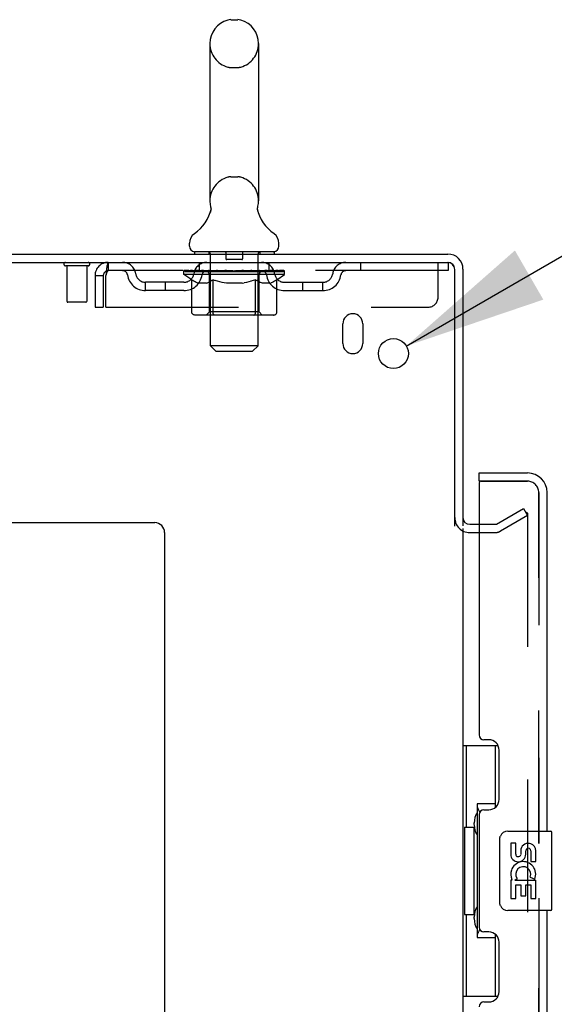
# Model space of a CAD drawing. Header units: inches. Extents: x 0 to 303, y 0 to 196.
# Tile 9 of 25: x 27.66 to 34.37, y 134.35 to 146.72. Entities that reach past the tile are written whole.
import ezdxf

# ---------------------------------------------------------------- set-up
doc = ezdxf.new("R2010")
doc.units = ezdxf.units.IN
doc.header["$LTSCALE"] = 16.67597
doc.header["$MEASUREMENT"] = 0
doc.linetypes.add('HIDDEN', pattern=[0.2, 0.1, -0.1])
doc.layers.get('0').update_dxf_attribs({"linetype": 'CONTINUOUS'})
for name, color, linetype in [('DEFAULT_2', 8, 'HIDDEN'), ('DIMENSIONS', 7, 'CONTINUOUS'), ('MASTER_DOOR_ASSEMBLY', 7, 'CONTINUOUS'), ('SLAVE_DOOR_ASSEMBLY', 7, 'CONTINUOUS')]:
    doc.layers.add(name, color=color, linetype=linetype)
doc.styles.get("Standard").update_dxf_attribs({"font": 'arial.ttf'})
doc.styles.add('TEXTSTYLE_1', font='gdt', dxfattribs={"width": 0.8})
doc.dimstyles.new('DIMSTYLE_2', dxfattribs={"dimtxt": 1.337645, "dimasz": 1.783526, "dimexe": 0.09, "dimexo": 0.07, "dimgap": 0.09, "dimtad": 0, "dimtih": 1, "dimtoh": 1, "dimzin": 4, "dimdsep": 46, "dimtxsty": 'Standard', "dimblk": '_FILLED', "dimblk1": '_FILLED', "dimblk2": '_FILLED', "dimcen": 0.09, "dimadec": 3, "dimazin": 1, "dimtfac": 1, "dimtdec": 3, "dimtofl": 0, "dimtmove": 0, "dimatfit": 1, "dimldrblk": '_FILLED', "dimfxl": 0, "dimtolj": 1, "dimtzin": 4, "dimarcsym": 0})

# ---------------------------------------------------------------- blocks, each defined once
blk = doc.blocks.new('_FILLED')
at = {"color": 0, "linetype": 'ByBlock'}
blk.add_solid([(0, 0), (-1, 0.2), (-1, -0.2)], dxfattribs=at)
blk = doc.blocks.new('*D26')
at = {"layer": 'DIMENSIONS', "color": 2, "linetype": 'Continuous'}
for p, q in [((32.514, 142.618), (35.676, 144.445)), ((35.676, 144.445), (37.237, 144.445))]:
    blk.add_line(p, q, dxfattribs=at)
at = {"layer": 'DIMENSIONS', "color": 2, "linetype": 'Continuous', "xscale": 1.7835262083, "yscale": 1.7835262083, "zscale": 1.7835262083, "rotation": 210.0256089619}
blk.add_blockref('_FILLED', (32.514, 142.618), dxfattribs=at)
at = {"layer": 'DIMENSIONS', "color": 2, "linetype": 'Continuous', "insert": (37.906, 145.114), "char_height": 1.33764, "width": 4.37925, "attachment_point": 1, "line_spacing_factor": 0.9, "style": 'TEXTSTYLE_1'}
blk.add_mtext('{\\fgdt;n}\\fArial;.38', dxfattribs=at)

msp = doc.modelspace()

# ---------------------------------------------------------------- linework, layer by layer
at = {"color": 7, "linetype": 'Continuous'}
for p, q in [((30.308, 146.719), (30.395, 146.719)), ((30.046, 146.419), (30.046, 144.444)), ((30.658, 146.419), (30.658, 144.444)), ((30.052, 144.301), (30.05, 144.297)), ((30.646, 144.355), (30.647, 144.36)), ((30.646, 144.35), (30.646, 144.355)), ((30.646, 144.345), (30.646, 144.35)), ((30.646, 144.34), (30.646, 144.345)), ((30.646, 144.335), (30.646, 144.34)), ((30.646, 144.33), (30.646, 144.335)), ((30.647, 144.325), (30.646, 144.33)), ((30.647, 144.36), (30.648, 144.365)), ((30.647, 144.32), (30.647, 144.326)), ((30.648, 144.316), (30.647, 144.321)), ((30.649, 144.311), (30.648, 144.316)), ((30.648, 144.37), (30.649, 144.374)), ((30.65, 144.307), (30.649, 144.311)), ((29.789, 143.873), (29.789, 143.912)), ((30.914, 143.873), (30.914, 143.912)), ((29.852, 143.804), (29.852, 143.774)), ((30.852, 143.804), (29.852, 143.804)), ((30.852, 143.804), (30.852, 143.774))]:
    msp.add_line(p, q, dxfattribs=at)
at = {"color": 3, "linetype": 'Continuous'}
for p, q in [((15.227, 143.67), (33.033, 143.67)), ((15.279, 143.774), (33.038, 143.774)), ((33.123, 140.356), (33.123, 143.58)), ((33.227, 143.585), (33.227, 140.357)), ((31.717, 142.649), (31.717, 142.899)), ((31.967, 142.899), (31.967, 142.649)), ((17.477, 140.399), (29.352, 140.399)), ((33.227, 140.326), (33.227, 61.222)), ((33.312, 140.378), (33.431, 140.378)), ((29.477, 140.274), (29.477, 59.899))]:
    msp.add_line(p, q, dxfattribs=at)
at = {"color": 7, "linetype": 'Continuous'}
for points in [[(30.054, 144.374), (30.055, 144.37), (30.055, 144.365), (30.056, 144.36), (30.057, 144.355), (30.057, 144.35), (30.057, 144.346), (30.057, 144.341), (30.057, 144.336), (30.057, 144.331), (30.057, 144.326), (30.056, 144.321), (30.055, 144.316), (30.054, 144.311), (30.053, 144.306), (30.052, 144.301)], [(30.648, 144.365), (30.648, 144.37), (30.649, 144.374)]]:
    msp.add_lwpolyline(points, dxfattribs=at)
at = {"color": 3, "linetype": 'Continuous'}
msp.add_circle((32.352, 142.524), 0.188, dxfattribs=at)
at = {"color": 7, "linetype": 'Continuous'}
for centre, radius, start, end in [((30.352, 146.419), 0.306, 105.6303, 180), ((30.308, 146.576), 0.144, 90, 105.6303), ((30.395, 146.576), 0.144, 74.3697, 90), ((30.352, 146.419), 0.306, 0, 74.3697), ((30.352, 144.444), 0.306, 180, 193.2053), ((30.352, 144.444), 0.306, 346.7947, 360), ((29.554, 144.461), 0.523, 304.6624, 347.2389), ((31.149, 144.461), 0.523, 192.7611, 235.3376), ((29.933, 143.912), 0.144, 124.6624, 180), ((30.77, 143.912), 0.144, 360, 55.3376), ((29.858, 143.873), 0.069, 180, 265), ((30.845, 143.873), 0.069, 275, 360), ((33.038, 143.585), 0.085, 7.5, 82.5)]:
    msp.add_arc(centre, radius, start, end, dxfattribs=at)
at = {"color": 3, "linetype": 'Continuous'}
for centre, radius, start, end in [((33.033, 143.58), 0.09, 0, 90), ((33.038, 143.585), 0.189, 0, 90), ((31.842, 142.899), 0.125, 0, 180), ((31.842, 142.649), 0.125, 180, 360), ((33.312, 140.463), 0.085, 180, 270), ((29.352, 140.274), 0.125, 0, 90)]:
    msp.add_arc(centre, radius, start, end, dxfattribs=at)
at = {"layer": 'DEFAULT_2', "color": 8, "linetype": 'HIDDEN'}
for p, q in [((30.308, 146.119), (30.395, 146.119)), ((30.308, 144.744), (30.395, 144.744)), ((30.032, 143.804), (30.032, 143.774)), ((30.247, 143.794), (30.247, 143.714)), ((30.457, 143.794), (30.457, 143.714)), ((30.672, 143.804), (30.672, 143.774)), ((28.769, 143.67), (28.769, 143.566)), ((29.914, 143.566), (29.914, 143.67)), ((30.052, 142.623), (30.052, 143.774)), ((30.447, 143.704), (30.257, 143.704)), ((30.652, 142.623), (30.652, 143.774)), ((30.789, 143.566), (30.789, 143.67)), ((31.939, 143.67), (31.939, 143.566)), ((32.914, 143.232), (32.914, 143.67)), ((33.033, 143.67), (33.039, 143.67)), ((33.039, 143.67), (33.039, 143.566)), ((28.515, 143.627), (28.231, 143.627)), ((28.249, 143.627), (28.249, 143.18)), ((28.497, 143.627), (28.497, 143.18)), ((33.039, 143.566), (28.769, 143.566)), ((29.718, 143.519), (29.718, 143.566)), ((29.728, 143.559), (29.728, 143.566)), ((29.737, 143.556), (29.737, 143.559)), ((29.737, 143.556), (30.967, 143.556)), ((29.745, 143.556), (29.745, 143.559)), ((29.746, 143.556), (29.746, 143.559)), ((29.756, 143.559), (29.756, 143.566)), ((29.773, 143.556), (29.773, 143.559)), ((29.775, 143.556), (29.775, 143.559)), ((29.803, 143.559), (29.803, 143.566)), ((29.818, 143.556), (29.818, 143.559)), ((29.82, 143.556), (29.82, 143.559)), ((30.025, 143.559), (29.823, 143.559)), ((29.866, 143.559), (29.866, 143.566)), ((29.868, 143.556), (29.868, 143.559)), ((29.869, 143.556), (29.869, 143.559)), ((29.872, 143.556), (29.872, 143.559)), ((29.879, 143.556), (29.879, 143.559)), ((29.879, 143.556), (29.879, 143.559)), ((29.882, 143.556), (29.882, 143.559)), ((29.885, 143.556), (29.885, 143.56)), ((29.89, 143.556), (29.89, 143.559)), ((29.904, 143.556), (29.904, 143.559)), ((29.922, 143.556), (29.922, 143.559)), ((29.923, 143.556), (29.923, 143.562)), ((29.943, 143.556), (29.943, 143.559)), ((29.944, 143.559), (29.944, 143.566)), ((29.954, 143.556), (29.954, 143.559)), ((29.958, 143.556), (29.958, 143.559)), ((29.968, 143.556), (29.968, 143.559)), ((29.979, 143.556), (29.979, 143.563)), ((29.994, 143.556), (29.994, 143.559)), ((29.997, 143.556), (29.997, 143.559)), ((30.025, 143.556), (30.025, 143.559)), ((30.092, 143.559), (30.03, 143.559)), ((30.035, 143.559), (30.035, 143.566)), ((30.042, 143.556), (30.042, 143.559)), ((30.046, 143.556), (30.046, 143.559)), ((30.052, 143.556), (30.052, 143.564)), ((30.057, 143.556), (30.057, 143.559)), ((30.067, 143.556), (30.067, 143.559)), ((30.092, 143.556), (30.092, 143.559)), ((30.166, 143.559), (30.107, 143.559)), ((30.128, 143.556), (30.128, 143.559)), ((30.135, 143.559), (30.135, 143.566)), ((30.139, 143.556), (30.139, 143.559)), ((30.141, 143.556), (30.141, 143.565)), ((30.144, 143.556), (30.144, 143.559)), ((30.151, 143.556), (30.151, 143.559)), ((30.167, 143.556), (30.167, 143.559)), ((30.247, 143.559), (30.193, 143.559)), ((30.206, 143.556), (30.206, 143.559)), ((30.237, 143.559), (30.352, 143.566)), ((30.242, 143.559), (30.242, 143.566)), ((30.242, 143.559), (30.242, 143.566)), ((30.242, 143.566), (30.242, 143.566)), ((30.242, 143.556), (30.242, 143.559)), ((30.246, 143.556), (30.246, 143.559)), ((30.247, 143.556), (30.247, 143.559)), ((30.247, 143.556), (30.247, 143.559)), ((30.331, 143.559), (30.282, 143.559)), ((30.288, 143.556), (30.288, 143.559)), ((30.331, 143.556), (30.331, 143.559)), ((30.349, 143.559), (30.349, 143.559)), ((30.349, 143.556), (30.349, 143.559)), ((30.349, 143.556), (30.349, 143.559)), ((30.352, 143.559), (30.352, 143.566)), ((30.352, 143.566), (30.466, 143.559)), ((30.354, 143.556), (30.354, 143.559)), ((30.354, 143.556), (30.354, 143.559)), ((30.354, 143.559), (30.354, 143.559)), ((30.372, 143.556), (30.372, 143.559)), ((30.372, 143.559), (30.421, 143.559)), ((30.415, 143.556), (30.415, 143.559)), ((30.456, 143.556), (30.456, 143.559)), ((30.456, 143.556), (30.456, 143.559)), ((30.456, 143.559), (30.511, 143.559)), ((30.457, 143.556), (30.457, 143.559)), ((30.461, 143.559), (30.461, 143.566)), ((30.461, 143.559), (30.461, 143.566)), ((30.461, 143.566), (30.461, 143.566)), ((30.461, 143.556), (30.461, 143.559)), ((30.497, 143.556), (30.497, 143.559)), ((30.537, 143.556), (30.537, 143.559)), ((30.537, 143.559), (30.596, 143.559)), ((30.552, 143.556), (30.552, 143.559)), ((30.559, 143.556), (30.559, 143.559)), ((30.562, 143.556), (30.562, 143.565)), ((30.564, 143.556), (30.564, 143.559)), ((30.568, 143.559), (30.568, 143.566)), ((30.575, 143.556), (30.575, 143.559)), ((30.611, 143.556), (30.611, 143.559)), ((30.611, 143.559), (30.673, 143.559)), ((30.636, 143.556), (30.636, 143.559)), ((30.647, 143.556), (30.647, 143.559)), ((30.651, 143.556), (30.651, 143.564)), ((30.657, 143.556), (30.657, 143.559)), ((30.661, 143.556), (30.661, 143.559)), ((30.668, 143.559), (30.668, 143.566)), ((30.678, 143.556), (30.678, 143.559)), ((30.678, 143.559), (30.985, 143.559)), ((30.706, 143.556), (30.706, 143.559)), ((30.709, 143.556), (30.709, 143.559)), ((30.724, 143.556), (30.724, 143.563)), ((30.735, 143.556), (30.735, 143.559)), ((30.745, 143.556), (30.745, 143.559)), ((30.749, 143.556), (30.749, 143.559)), ((30.759, 143.559), (30.759, 143.566)), ((30.76, 143.556), (30.76, 143.559)), ((30.78, 143.556), (30.78, 143.562)), ((30.781, 143.556), (30.781, 143.559)), ((30.799, 143.556), (30.799, 143.559)), ((30.813, 143.556), (30.813, 143.559)), ((30.818, 143.556), (30.818, 143.56)), ((30.821, 143.556), (30.821, 143.559)), ((30.824, 143.556), (30.824, 143.559)), ((30.824, 143.556), (30.824, 143.559)), ((30.832, 143.556), (30.832, 143.559)), ((30.835, 143.556), (30.835, 143.559)), ((30.835, 143.556), (30.835, 143.559)), ((30.837, 143.559), (30.837, 143.566)), ((30.863, 143.562), (30.984, 143.564)), ((30.863, 143.559), (30.863, 143.562)), ((30.883, 143.556), (30.883, 143.559)), ((30.885, 143.556), (30.885, 143.559)), ((30.9, 143.559), (30.9, 143.566)), ((30.928, 143.556), (30.928, 143.559)), ((30.93, 143.556), (30.93, 143.559)), ((30.947, 143.559), (30.947, 143.566)), ((30.957, 143.556), (30.957, 143.559)), ((30.958, 143.556), (30.958, 143.559)), ((30.967, 143.556), (30.967, 143.559)), ((30.975, 143.559), (30.975, 143.566)), ((30.984, 143.559), (30.984, 143.564)), ((30.985, 143.519), (30.985, 143.559)), ((28.602, 143.503), (28.602, 143.107)), ((28.602, 143.503), (28.706, 143.503)), ((28.706, 143.503), (28.706, 143.107)), ((28.736, 143.107), (28.736, 143.503)), ((29.237, 143.315), (29.237, 143.419)), ((29.72, 143.419), (29.237, 143.419)), ((29.487, 143.315), (29.487, 143.419)), ((29.818, 143.45), (29.718, 143.519)), ((30.985, 143.519), (29.718, 143.519)), ((29.818, 143.045), (29.818, 143.45)), ((29.818, 143.45), (29.832, 143.44)), ((29.845, 143.432), (29.831, 143.44)), ((29.859, 143.424), (29.845, 143.432)), ((29.872, 143.418), (29.859, 143.424)), ((29.886, 143.412), (29.872, 143.418)), ((29.899, 143.408), (29.886, 143.412)), ((30.003, 143.408), (29.899, 143.408)), ((30.003, 143.408), (30.016, 143.412)), ((30.03, 143.418), (30.016, 143.412)), ((30.044, 143.425), (30.03, 143.418)), ((30.039, 143.047), (30.039, 143.516)), ((30.057, 143.432), (30.043, 143.424)), ((30.071, 143.441), (30.057, 143.432)), ((30.085, 143.45), (30.071, 143.44)), ((30.085, 143.045), (30.085, 143.45)), ((30.085, 143.45), (30.114, 143.44)), ((30.142, 143.432), (30.114, 143.44)), ((30.17, 143.424), (30.142, 143.432)), ((30.198, 143.418), (30.17, 143.424)), ((30.225, 143.412), (30.197, 143.418)), ((30.253, 143.408), (30.225, 143.412)), ((30.451, 143.408), (30.253, 143.408)), ((30.451, 143.408), (30.478, 143.412)), ((30.506, 143.418), (30.478, 143.412)), ((30.535, 143.425), (30.506, 143.418)), ((30.563, 143.432), (30.534, 143.425)), ((30.591, 143.441), (30.562, 143.432)), ((30.62, 143.451), (30.591, 143.441)), ((30.62, 143.045), (30.62, 143.451)), ((30.62, 143.451), (30.635, 143.441)), ((30.65, 143.432), (30.635, 143.441)), ((30.664, 143.424), (30.65, 143.432)), ((30.664, 143.047), (30.664, 143.516)), ((30.679, 143.418), (30.664, 143.424)), ((30.693, 143.412), (30.678, 143.418)), ((30.707, 143.408), (30.693, 143.412)), ((30.801, 143.408), (30.707, 143.408)), ((30.801, 143.408), (30.815, 143.412)), ((30.83, 143.418), (30.815, 143.412)), ((30.844, 143.425), (30.829, 143.418)), ((30.858, 143.432), (30.844, 143.424)), ((30.873, 143.441), (30.858, 143.432)), ((30.888, 143.451), (30.873, 143.441)), ((30.888, 143.451), (30.985, 143.519)), ((30.888, 143.045), (30.888, 143.451)), ((30.983, 143.419), (31.466, 143.419)), ((31.216, 143.315), (31.216, 143.419)), ((31.466, 143.315), (31.466, 143.419)), ((29.72, 143.315), (29.237, 143.315)), ((30.983, 143.315), (31.466, 143.315)), ((28.487, 143.17), (28.259, 143.17)), ((28.602, 143.107), (28.706, 143.107)), ((28.736, 143.107), (32.789, 143.107)), ((30.039, 143.047), (29.999, 143.008)), ((30.664, 143.047), (30.039, 143.047)), ((30.664, 143.047), (30.704, 143.008)), ((30.845, 143.008), (29.86, 143.008)), ((30.09, 143.021), (30.088, 143.025)), ((30.096, 143.012), (30.094, 143.014)), ((30.101, 143.009), (30.099, 143.01)), ((30.104, 143.008), (30.101, 143.009)), ((30.107, 143.008), (30.104, 143.008)), ((30.121, 142.554), (30.052, 142.623)), ((30.652, 142.623), (30.052, 142.623)), ((30.121, 142.554), (30.583, 142.554)), ((30.583, 142.554), (30.652, 142.623)), ((33.647, 140.382), (33.987, 140.578)), ((33.987, 140.578), (34.039, 140.488)), ((34.039, 140.488), (33.699, 140.292)), ((34.039, 140.508), (34.039, 61.039)), ((33.431, 140.378), (33.631, 140.378)), ((33.312, 140.274), (33.631, 140.274))]:
    msp.add_line(p, q, dxfattribs=at)
for points in [[(28.769, 143.67), (28.766, 143.669), (28.764, 143.666), (28.761, 143.66), (28.759, 143.653), (28.757, 143.644), (28.754, 143.633), (28.752, 143.621), (28.75, 143.607), (28.747, 143.592), (28.745, 143.575), (28.743, 143.558), (28.74, 143.54), (28.736, 143.503)], [(28.769, 143.566), (28.766, 143.565), (28.764, 143.564), (28.761, 143.562), (28.759, 143.56), (28.757, 143.556), (28.754, 143.552), (28.752, 143.547), (28.75, 143.542), (28.747, 143.536), (28.745, 143.53), (28.743, 143.524), (28.74, 143.517), (28.736, 143.503)], [(29.86, 143.008), (29.855, 143.008), (29.85, 143.009), (29.845, 143.01), (29.84, 143.012), (29.836, 143.014), (29.831, 143.017), (29.827, 143.021), (29.824, 143.025), (29.821, 143.029), (29.819, 143.034), (29.818, 143.039), (29.818, 143.045)], [(30.086, 143.034), (30.085, 143.039), (30.085, 143.045)], [(30.087, 143.029), (30.086, 143.034), (30.085, 143.039), (30.085, 143.045)], [(30.599, 143.008), (30.602, 143.008), (30.604, 143.009), (30.607, 143.01), (30.609, 143.012), (30.611, 143.014), (30.613, 143.017), (30.615, 143.021), (30.617, 143.025), (30.618, 143.029), (30.619, 143.034), (30.62, 143.039), (30.62, 143.045)], [(30.845, 143.008), (30.85, 143.008), (30.855, 143.009), (30.86, 143.01), (30.865, 143.012), (30.87, 143.014), (30.874, 143.017), (30.878, 143.021), (30.881, 143.025), (30.884, 143.029), (30.886, 143.034), (30.887, 143.039), (30.888, 143.045)], [(30.099, 143.01), (30.096, 143.012), (30.094, 143.014), (30.092, 143.017), (30.09, 143.021), (30.088, 143.025), (30.087, 143.029)], [(34.022, 140.528), (34.022, 140.528), (34.02, 140.528), (34.018, 140.528), (34.016, 140.527), (34.014, 140.526)], [(34.025, 140.528), (34.023, 140.528), (34.022, 140.528)], [(34.025, 140.528), (34.027, 140.527), (34.029, 140.526), (34.031, 140.525), (34.032, 140.524), (34.034, 140.523), (34.035, 140.521), (34.036, 140.519), (34.037, 140.517), (34.038, 140.515), (34.039, 140.513), (34.039, 140.511), (34.039, 140.508)]]:
    msp.add_lwpolyline(points, dxfattribs=at)
for centre, radius, start, end in [((30.352, 146.419), 0.306, 180, 254.3697), ((30.352, 146.419), 0.306, 285.6303, 360), ((30.308, 146.263), 0.144, 254.3697, 270), ((30.395, 146.263), 0.144, 270, 285.6303), ((30.352, 144.444), 0.306, 105.6303, 180), ((30.308, 144.601), 0.144, 90, 105.6303), ((30.395, 144.601), 0.144, 74.3697, 90), ((30.352, 144.444), 0.306, 0, 74.3697), ((29.858, 143.873), 0.069, 265, 270), ((30.022, 143.774), 0.03, 0, 90), ((30.237, 143.794), 0.01, 0, 90), ((30.467, 143.794), 0.01, 90, 180), ((30.682, 143.774), 0.03, 90, 180), ((30.845, 143.873), 0.069, 270, 275), ((28.231, 143.648), 0.0215, 90, 270), ((28.515, 143.648), 0.0215, 270, 90), ((28.769, 143.503), 0.167, 90, 180), ((28.948, 143.503), 0.167, 8.0716, 90), ((30.009, 143.503), 0.167, 90, 171.9284), ((30.257, 143.714), 0.01, 180, 270), ((30.447, 143.714), 0.01, 270, 360), ((30.694, 143.503), 0.167, 8.0716, 90), ((31.755, 143.503), 0.167, 90, 171.9284), ((28.769, 143.503), 0.063, 90, 180), ((28.948, 143.503), 0.0625, 7.9863, 90), ((30.009, 143.503), 0.0625, 90, 172.0137), ((29.999, 143.516), 0.0398, 0, 90), ((30.704, 143.516), 0.0398, 90, 180), ((30.694, 143.503), 0.0625, 7.9863, 90), ((31.755, 143.503), 0.0625, 90, 172.0137), ((29.237, 143.544), 0.229, 187.9863, 270), ((29.237, 143.544), 0.125, 188.0716, 270), ((29.72, 143.544), 0.125, 270, 351.9284), ((29.72, 143.544), 0.229, 270, 352.0137), ((30.983, 143.544), 0.229, 187.9863, 270), ((30.983, 143.544), 0.125, 188.0716, 270), ((31.466, 143.544), 0.125, 270, 351.9284), ((31.466, 143.544), 0.229, 270, 352.0137), ((28.259, 143.18), 0.01, 180, 270), ((28.487, 143.18), 0.01, 270, 360), ((32.789, 143.232), 0.125, 270, 360), ((33.312, 140.463), 0.189, 180, 270), ((33.631, 140.411), 0.033, 270, 300), ((33.631, 140.411), 0.137, 270, 300)]:
    msp.add_arc(centre, radius, start, end, dxfattribs=at)
for centre, major_axis, ratio, start_param, end_param in [((30.352, 143.566), (0.633, 0.007), 0.05963, 2.96643, 3.140963), ((29.698, 143.554), (0.198, 0), 0.060556, 0.430652, 1.470503), ((30.352, 143.566), (0.633, 0), 0.060556, -3.141593, -2.96706), ((29.698, 143.547), (0.198, 0.002), 0.05963, 1.376596, 1.469874), ((30.352, 143.566), (0.633, 0.013), 0.05688, 2.791345, 2.965878), ((29.674, 143.554), (0.198, 0.002), 0.05963, 0.25549, 1.295341), ((29.743, 143.554), (0.198, -0.002), 0.05963, 0.605815, 1.645666), ((30.352, 143.566), (0.633, -0.007), 0.05963, -2.96643, -2.791898), ((29.743, 143.547), (0.198, 0), 0.060556, 1.551758, 1.645036), ((29.674, 143.547), (0.198, 0.004), 0.05688, 1.20151, 1.294789), ((29.744, 143.55), (0.164, 0.002), 0.05963, 1.065228, 1.614276), ((29.724, 143.55), (0.164, 0.003), 0.05688, 0.890143, 1.43919), ((29.782, 143.55), (0.164, 0), 0.060556, 1.240391, 1.789438), ((30.352, 143.566), (0.633, 0.019), 0.052395, 2.616403, 2.790936), ((29.67, 143.554), (0.198, 0.004), 0.05688, 0.080405, 1.120256), ((29.805, 143.554), (0.198, -0.004), 0.05688, 0.7809, 1.820751), ((30.352, 143.566), (0.633, -0.013), 0.05688, -2.791345, -2.616812), ((29.805, 143.547), (0.198, -0.002), 0.05963, 1.72692, 1.820198), ((29.67, 143.547), (0.198, 0.006), 0.052395, 1.026568, 1.119847), ((29.723, 143.55), (0.164, 0.005), 0.052395, 0.715201, 1.264248), ((29.837, 143.55), (0.164, -0.002), 0.05963, 1.415553, 1.9646), ((30.352, 143.566), (0.633, 0.025), 0.046319, 2.441654, 2.616187), ((29.885, 143.554), (0.198, -0.006), 0.052395, 0.955842, 1.995693), ((30.352, 143.566), (0.633, -0.019), 0.052395, -2.616403, -2.44187), ((29.687, 143.554), (0.198, 0.006), 0.052395, -0.094537, 0.945314), ((29.885, 143.547), (0.198, -0.004), 0.05688, 1.902006, 1.995284), ((29.687, 143.547), (0.198, 0.008), 0.046319, 0.851819, 0.945098), ((29.742, 143.55), (0.164, 0.006), 0.046319, 0.540452, 1.089499), ((29.909, 143.55), (0.164, -0.003), 0.05688, 1.590638, 2.139686), ((30.352, 143.566), (0.633, 0.029), 0.038841, 2.267123, 2.441656), ((29.978, 143.554), (0.198, -0.008), 0.046319, 1.130591, 2.170442), ((30.352, 143.566), (0.633, -0.025), 0.046319, -2.441654, -2.267121), ((29.725, 143.554), (0.198, 0.008), 0.046319, -0.269286, 0.770565), ((29.978, 143.547), (0.198, -0.006), 0.052395, 2.076947, 2.170226), ((29.725, 143.547), (0.198, 0.009), 0.038841, 0.677289, 0.770567), ((29.779, 143.55), (0.164, 0.008), 0.038841, 0.365921, 0.914969), ((29.993, 143.55), (0.164, -0.005), 0.052395, 1.76558, 2.314627), ((30.352, 143.566), (0.633, 0.033), 0.030195, 2.09281, 2.267343), ((30.083, 143.554), (0.198, -0.009), 0.038841, 1.305122, 2.344973), ((29.781, 143.554), (0.198, 0.009), 0.038841, -0.443817, 0.596034), ((30.352, 143.566), (0.633, -0.029), 0.038841, -2.267123, -2.092591), ((30.083, 143.547), (0.198, -0.008), 0.046319, 2.251696, 2.344975), ((29.781, 143.547), (0.198, 0.01), 0.030195, 0.502975, 0.596254), ((29.833, 143.55), (0.164, 0.009), 0.030195, 0.191608, 0.740655), ((30.089, 143.55), (0.164, -0.006), 0.046319, 1.940329, 2.489376), ((29.854, 143.554), (0.198, 0.01), 0.030195, -0.61813, 0.421721), ((30.352, 143.566), (0.633, 0.036), 0.020645, 1.918687, 2.09322), ((30.196, 143.554), (0.198, -0.01), 0.030195, 1.479435, 2.519286), ((30.352, 143.566), (0.633, -0.033), 0.030195, -2.09281, -1.918277), ((30.196, 143.547), (0.198, -0.009), 0.038841, 2.426227, 2.519505), ((29.854, 143.547), (0.198, 0.011), 0.020645, 0.328852, 0.422131), ((29.903, 143.55), (0.164, 0.009), 0.020645, 0.017485, 0.566532), ((30.192, 143.55), (0.164, -0.008), 0.038841, 2.11486, 2.663907), ((29.943, 143.554), (0.198, 0.011), 0.020645, -0.792253, 0.247598), ((30.352, 143.566), (0.633, 0.038), 0.010478, 1.744704, 1.919237), ((30.313, 143.554), (0.198, -0.011), 0.020645, 1.653558, 2.693409), ((30.352, 143.566), (0.633, -0.036), 0.020645, -1.918687, -1.744154), ((30.313, 143.547), (0.198, -0.01), 0.030195, 2.60054, 2.693819), ((29.943, 143.547), (0.198, 0.012), 0.010478, 0.154869, 0.248148), ((29.987, 143.55), (0.164, 0.01), 0.010478, 6.126688, 6.675735), ((30.3, 143.55), (0.164, -0.009), 0.030195, 2.289173, 2.83822), ((30.044, 143.554), (0.198, 0.012), 0.010478, -0.966236, -0.000846), ((30.432, 143.554), (0.198, -0.012), 0.010478, 1.827541, 2.867392), ((30.352, 143.566), (0.633, -0.038), 0.010478, -1.744704, -1.570171), ((30.432, 143.547), (0.198, -0.011), 0.020645, 2.774664, 2.867942), ((30.41, 143.55), (0.164, -0.009), 0.020645, 2.463296, 3.012344), ((30.271, 143.554), (0.198, 0.012), 0.010478, 0.274201, 1.314052), ((30.185, 143.55), (0.164, 0.01), 0.010478, -0.000483, 0.504314), ((30.154, 143.547), (0.198, 0.012), 0.010478, 0.099668, 0.192946), ((30.352, 143.566), (0.633, 0.038), 0.010478, -1.571421, -1.396888), ((30.549, 143.547), (0.198, -0.012), 0.010478, 2.948646, 3.041925), ((30.518, 143.55), (0.164, -0.01), 0.010478, 2.637279, 3.142076), ((30.39, 143.554), (0.198, 0.011), 0.020645, 0.448184, 1.488034), ((30.293, 143.55), (0.164, 0.009), 0.020645, 0.129249, 0.678296), ((30.271, 143.547), (0.198, 0.011), 0.020645, 0.273651, 0.366929), ((30.659, 143.554), (0.198, -0.012), 0.010478, -3.140747, -2.175357), ((30.352, 143.566), (0.633, 0.036), 0.020645, -1.397439, -1.222906), ((30.352, 143.566), (0.633, -0.038), 0.010478, 1.222355, 1.396888), ((30.507, 143.554), (0.198, 0.01), 0.030195, 0.622307, 1.662158), ((30.403, 143.55), (0.164, 0.009), 0.030195, 0.303372, 0.852419), ((30.716, 143.55), (0.164, -0.01), 0.010478, 2.749043, 3.29809), ((30.76, 143.554), (0.198, -0.011), 0.020645, 2.893995, 3.933846), ((30.39, 143.547), (0.198, 0.01), 0.030195, 0.447774, 0.541052), ((30.76, 143.547), (0.198, -0.012), 0.010478, 2.893445, 2.986723), ((30.352, 143.566), (0.633, 0.033), 0.030195, -1.223315, -1.048783), ((30.352, 143.566), (0.633, -0.036), 0.020645, 1.048373, 1.222906), ((30.62, 143.554), (0.198, 0.009), 0.038841, 0.79662, 1.836471), ((30.511, 143.55), (0.164, 0.008), 0.038841, 0.477686, 1.026733), ((30.8, 143.55), (0.164, -0.009), 0.020645, 2.57506, 3.124108), ((30.849, 143.554), (0.198, -0.01), 0.030195, 2.719872, 3.759723), ((30.725, 143.554), (0.198, 0.008), 0.046319, 0.971151, 2.011002), ((30.507, 143.547), (0.198, 0.009), 0.038841, 0.622087, 0.715366), ((30.849, 143.547), (0.198, -0.011), 0.020645, 2.719462, 2.812741), ((30.352, 143.566), (0.633, 0.029), 0.038841, -1.049002, -0.874469), ((30.352, 143.566), (0.633, -0.033), 0.030195, 0.87425, 1.048783), ((30.614, 143.55), (0.164, 0.006), 0.046319, 0.652216, 1.201263), ((30.819, 143.554), (0.198, 0.006), 0.052395, 1.1459, 2.185751), ((30.87, 143.55), (0.164, -0.009), 0.030195, 2.400937, 2.949985), ((30.922, 143.554), (0.198, -0.009), 0.038841, 2.545558, 3.585409), ((30.71, 143.55), (0.164, 0.005), 0.052395, 0.826965, 1.376012), ((30.62, 143.547), (0.198, 0.008), 0.046319, 0.796618, 0.889896), ((30.922, 143.547), (0.198, -0.01), 0.030195, 2.545339, 2.638617), ((30.898, 143.554), (0.198, 0.004), 0.05688, 1.320842, 2.360692), ((30.352, 143.566), (0.633, 0.025), 0.046319, -0.874471, -0.699939), ((30.352, 143.566), (0.633, -0.029), 0.038841, 0.699936, 0.874469), ((30.979, 143.554), (0.198, -0.008), 0.046319, 2.371028, 3.410879), ((30.924, 143.55), (0.164, -0.008), 0.038841, 2.226624, 2.775671), ((30.794, 143.55), (0.164, 0.003), 0.05688, 1.001907, 1.550954), ((30.96, 143.554), (0.198, 0.002), 0.05963, 1.495927, 2.535778), ((31.016, 143.554), (0.198, -0.006), 0.052395, 2.196279, 3.23613), ((30.961, 143.55), (0.164, -0.006), 0.046319, 2.052093, 2.601141), ((30.725, 143.547), (0.198, 0.006), 0.052395, 0.971367, 1.064645), ((30.979, 143.547), (0.198, -0.009), 0.038841, 2.371026, 2.464304), ((31.005, 143.554), (0.198, 0), 0.060556, 2.364024, 2.71094), ((31.033, 143.554), (0.198, -0.004), 0.05688, 2.021337, 3.061188), ((30.352, 143.566), (0.633, 0.019), 0.052395, -0.699723, -0.52519), ((30.352, 143.566), (0.633, -0.025), 0.046319, 0.525406, 0.699939), ((31.029, 143.554), (0.198, -0.002), 0.05963, 1.846251, 2.886102), ((30.866, 143.55), (0.164, 0.002), 0.05963, 1.176993, 1.72604), ((30.98, 143.55), (0.164, -0.005), 0.052395, 1.877344, 2.426392), ((30.921, 143.55), (0.164, 0), 0.060556, 1.352155, 1.901202), ((30.979, 143.55), (0.164, -0.003), 0.05688, 1.702402, 2.25145), ((30.959, 143.55), (0.164, -0.002), 0.05963, 1.527317, 2.076364), ((30.819, 143.547), (0.198, 0.004), 0.05688, 1.146309, 1.239587), ((31.016, 143.547), (0.198, -0.008), 0.046319, 2.196495, 2.289773), ((30.352, 143.566), (0.633, 0.013), 0.05688, -0.524781, -0.350248), ((30.352, 143.566), (0.633, -0.019), 0.052395, 0.350657, 0.52519), ((31.005, 143.547), (0.198, -0.002), 0.05963, 1.764997, 1.971333), ((30.898, 143.547), (0.198, 0.002), 0.05963, 1.321394, 1.414673), ((31.033, 143.547), (0.198, -0.006), 0.052395, 2.021746, 2.115024), ((30.352, 143.566), (0.633, 0.007), 0.05963, -0.349695, -0.175162), ((30.352, 143.566), (0.633, -0.013), 0.05688, 0.175715, 0.350248), ((30.96, 143.547), (0.198, 0), 0.060556, 1.496556, 1.589835), ((31.029, 143.547), (0.198, -0.004), 0.05688, 1.846804, 1.940083), ((30.352, 143.566), (0.633, -0.007), 0.05963, 6.27665, 6.458348), ((30.352, 143.566), (0.633, 0), 0.060556, -0.174533, -0.058352)]:
    msp.add_ellipse(centre, major_axis=major_axis, ratio=ratio, start_param=start_param, end_param=end_param, dxfattribs=at)
at = {"layer": 'MASTER_DOOR_ASSEMBLY', "color": 8, "linetype": 'HIDDEN'}
for p, q in [((33.451, 140.92), (34.038, 140.92)), ((34.181, 140.777), (34.181, 136.369)), ((34.181, 135.679), (34.181, 112.869))]:
    msp.add_line(p, q, dxfattribs=at)
msp.add_arc((34.038, 140.777), 0.142, 0, 90, dxfattribs=at)
at = {"layer": 'SLAVE_DOOR_ASSEMBLY', "color": 7, "linetype": 'Continuous'}
for p, q in [((33.431, 140.92), (33.431, 141.024)), ((33.451, 140.92), (33.431, 140.92)), ((33.227, 137.599), (33.667, 137.599)), ((33.266, 137.599), (33.266, 136.574)), ((33.631, 137.599), (33.631, 136.819)), ((33.404, 136.864), (33.404, 135.184)), ((33.631, 136.864), (33.404, 136.864)), ((33.367, 136.604), (33.367, 136.625)), ((33.244, 136.574), (33.244, 135.474)), ((33.244, 136.574), (33.367, 136.574)), ((33.367, 135.474), (33.367, 136.574)), ((33.79, 136.524), (34.33, 136.524)), ((34.345, 135.539), (34.345, 136.509)), ((33.69, 135.624), (33.69, 136.424)), ((33.827, 136.37), (33.827, 136.233)), ((33.89, 136.37), (33.827, 136.37)), ((33.89, 136.233), (33.89, 136.37)), ((33.955, 136.296), (33.955, 136.227)), ((34.016, 136.233), (34.016, 136.275)), ((34.079, 136.275), (34.079, 136.139)), ((34.142, 136.139), (34.142, 136.275)), ((34.079, 136.139), (34.142, 136.139)), ((33.827, 135.908), (33.827, 135.678)), ((33.845, 135.908), (33.827, 135.908)), ((33.88, 135.908), (33.907, 135.928)), ((33.88, 135.908), (34.142, 135.908)), ((34.071, 135.944), (34.129, 135.919)), ((34.142, 135.678), (34.142, 135.908)), ((33.89, 135.678), (33.89, 135.846)), ((33.89, 135.846), (33.955, 135.846)), ((33.955, 135.846), (33.955, 135.709)), ((34.016, 135.709), (34.016, 135.846)), ((34.016, 135.846), (34.079, 135.846)), ((34.079, 135.846), (34.079, 135.678)), ((33.827, 135.678), (33.89, 135.678)), ((33.955, 135.709), (34.016, 135.709)), ((34.079, 135.678), (34.142, 135.678)), ((34.33, 135.524), (33.79, 135.524)), ((33.244, 135.474), (33.367, 135.474)), ((33.266, 135.474), (33.266, 134.449)), ((33.367, 135.423), (33.367, 135.444)), ((33.404, 135.184), (33.631, 135.184)), ((33.631, 135.229), (33.631, 134.449)), ((33.227, 134.449), (33.667, 134.449))]:
    msp.add_line(p, q, dxfattribs=at)
at = {"layer": 'SLAVE_DOOR_ASSEMBLY', "color": 3, "linetype": 'Continuous'}
for p, q in [((33.431, 141.024), (34.038, 141.024)), ((33.431, 140.9), (33.431, 137.731)), ((34.285, 136.524), (34.285, 140.777)), ((33.551, 137.671), (33.491, 137.671)), ((33.681, 136.921), (33.681, 137.541)), ((33.431, 136.731), (33.431, 135.316)), ((33.491, 136.791), (33.551, 136.791)), ((34.285, 113.024), (34.285, 135.524)), ((33.551, 135.256), (33.491, 135.256)), ((33.681, 134.506), (33.681, 135.126)), ((33.491, 134.376), (33.551, 134.376))]:
    msp.add_line(p, q, dxfattribs=at)
at = {"layer": 'SLAVE_DOOR_ASSEMBLY', "color": 8, "linetype": 'HIDDEN'}
for p, q in [((34.038, 140.92), (33.451, 140.92)), ((34.181, 136.369), (34.181, 140.777)), ((34.181, 112.869), (34.181, 135.679))]:
    msp.add_line(p, q, dxfattribs=at)
at = {"layer": 'SLAVE_DOOR_ASSEMBLY', "color": 7, "linetype": 'Continuous'}
for points in [[(33.404, 136.84), (33.404, 136.837), (33.404, 136.833), (33.405, 136.829), (33.406, 136.825), (33.408, 136.82), (33.41, 136.815), (33.413, 136.809), (33.416, 136.803), (33.419, 136.797), (33.423, 136.79), (33.427, 136.783), (33.432, 136.775), (33.437, 136.766), (33.44, 136.763)], [(33.69, 136.424), (33.69, 136.43), (33.69, 136.436), (33.691, 136.442), (33.693, 136.448), (33.694, 136.454), (33.696, 136.46)], [(33.696, 135.588), (33.694, 135.593), (33.693, 135.599), (33.691, 135.605), (33.69, 135.611), (33.69, 135.618), (33.69, 135.624)], [(33.44, 135.285), (33.437, 135.281), (33.432, 135.273), (33.427, 135.265), (33.423, 135.258), (33.419, 135.251), (33.416, 135.244), (33.413, 135.238), (33.41, 135.233), (33.408, 135.228), (33.406, 135.223), (33.405, 135.219), (33.404, 135.215), (33.404, 135.211), (33.404, 135.208)]]:
    msp.add_lwpolyline(points, dxfattribs=at)
at = {"layer": 'SLAVE_DOOR_ASSEMBLY', "color": 3, "linetype": 'Continuous'}
for centre, radius, start, end in [((34.038, 140.777), 0.246, 0, 90), ((33.451, 140.9), 0.02, 90, 180), ((33.491, 137.731), 0.06, 180, 270), ((33.551, 137.541), 0.13, 0, 90), ((33.551, 136.921), 0.13, 270, 360), ((33.491, 136.731), 0.06, 90, 180), ((33.491, 135.316), 0.06, 180, 270), ((33.551, 135.126), 0.13, 0, 90), ((33.551, 134.506), 0.13, 270, 360), ((33.491, 134.316), 0.06, 90, 180)]:
    msp.add_arc(centre, radius, start, end, dxfattribs=at)
at = {"layer": 'SLAVE_DOOR_ASSEMBLY', "color": 8, "linetype": 'HIDDEN'}
msp.add_arc((34.038, 140.777), 0.142, 0, 90, dxfattribs=at)
at = {"layer": 'SLAVE_DOOR_ASSEMBLY', "color": 7, "linetype": 'Continuous'}
for centre, radius, start, end in [((34.121, 140.634), 0.26, 90, 92.6114), ((33.79, 136.424), 0.1, 90, 158.8004), ((34.33, 136.509), 0.015, 0, 90), ((34.047, 136.275), 0.0943, 68.6999, 167.4338), ((34.047, 136.275), 0.0943, 0, 68.6704), ((33.921, 136.233), 0.0943, 180, 360), ((33.921, 136.233), 0.0314, 180, 261.2295), ((33.921, 136.238), 0.0362, 263.4285, 341.7628), ((34.047, 136.275), 0.0314, 0, 180.0485), ((33.984, 135.982), 0.157, 336.5966, 161.8791), ((33.981, 135.982), 0.154, 161.4199, 206.1963), ((33.984, 135.982), 0.0943, 336.5966, 215.1122), ((33.984, 135.982), 0.157, 205.737, 207.8532), ((33.79, 135.624), 0.1, 201.205, 270), ((34.33, 135.539), 0.015, 270, 360)]:
    msp.add_arc(centre, radius, start, end, dxfattribs=at)
for centre, start_param, end_param in [((33.471, 136.614), 0.699287, 1.51401), ((33.471, 136.614), -4.655602, -3.84088), ((33.471, 135.433), 0.699287, 1.51401), ((33.471, 135.433), -4.655602, -3.84088)]:
    msp.add_ellipse(centre, major_axis=(0, 0.18), ratio=0.579493, start_param=start_param, end_param=end_param, dxfattribs=at)

# ---------------------------------------------------------------- dimensions: what is measured, and where the dimension line sits
at = {"layer": 'DIMENSIONS', "color": 2, "linetype": 'Continuous'}
dim = msp.add_diameter_dim_2p(p1=(32.513865, 142.617681), p2=(32.18919, 142.430036), text='%%c<>', dimstyle='DIMSTYLE_2', override={"dimpost": '<>'}, dxfattribs=at)
dim.commit()
dim.dimension.update_dxf_attribs({"geometry": '*D26', "text_midpoint": (40.095229, 144.445338), "dimtype": 163})

doc.saveas('drawing.dxf')
